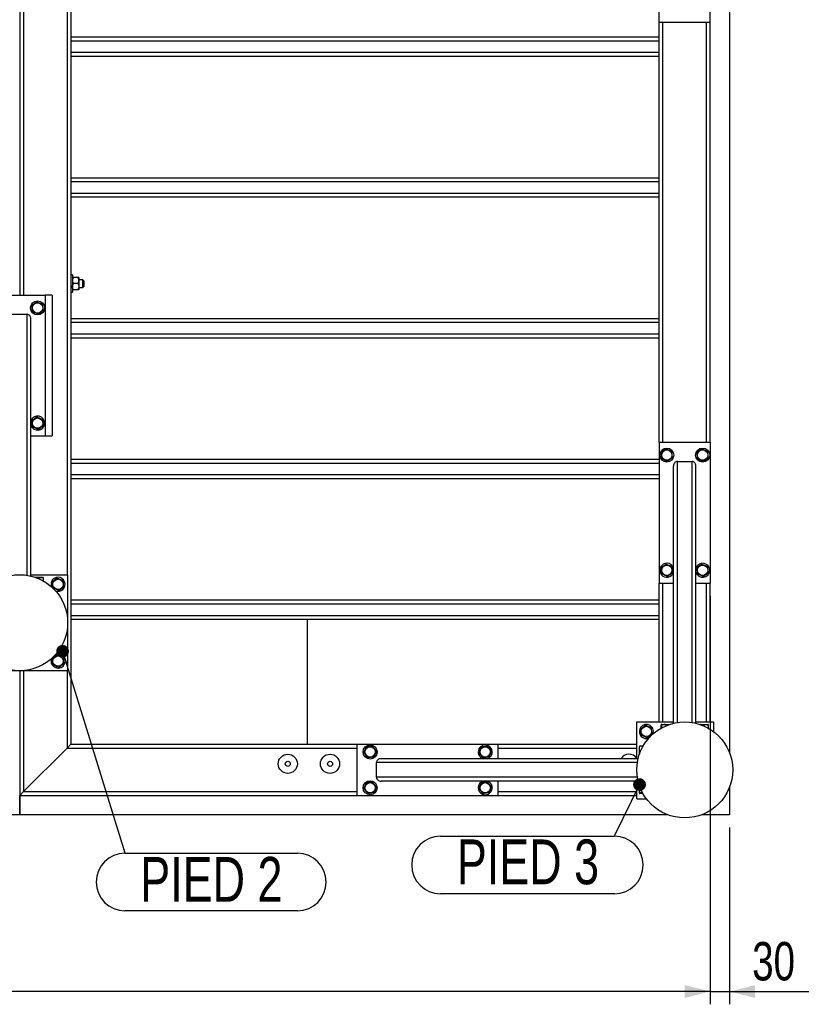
# Model space of a CAD drawing. Header units: millimetres. Extents: x 5 to 589, y 5 to 415.
# Tile 37 of 106: x 309 to 371, y 237 to 314. Entities that reach past the tile are written whole.
import ezdxf

# ---------------------------------------------------------------- set-up
doc = ezdxf.new("R2010")
doc.units = ezdxf.units.MM
doc.layers.add('COTES', color=1, linetype='Continuous')
doc.layers.add('NOTES', color=6, linetype='Continuous')
doc.layers.add('TRAIT-FORT', color=4, linetype='Continuous', lineweight=25)
doc.styles.add('SLDTEXTSTYLE0', font='TXT', dxfattribs={"width": 0.75})
doc.dimstyles.new('SLDDIMSTYLE0', dxfattribs={"dimtxt": 3, "dimasz": 2, "dimexe": 0, "dimexo": 0.0625, "dimgap": 0.75, "dimtad": 1, "dimlfac": 20, "dimrnd": 1e-09, "dimzin": 12, "dimdsep": 46, "dimtxsty": 'SLDTEXTSTYLE0', "dimsah": 1, "dimcen": 0.09, "dimadec": 0, "dimazin": 3, "dimtfac": 1, "dimtofl": 0, "dimtmove": 0, "dimatfit": 3, "dimfxl": 1, "dimfrac": 2, "dimtolj": 1, "dimtzin": 12, "dimarcsym": 0})
doc.dimstyles.new('SLDDIMSTYLE1', dxfattribs={"dimtxt": 3, "dimasz": 2, "dimexe": 0, "dimexo": 0.0625, "dimgap": 0.75, "dimtad": 1, "dimlfac": 20, "dimrnd": 1e-09, "dimzin": 12, "dimdsep": 46, "dimtxsty": 'SLDTEXTSTYLE0', "dimsah": 1, "dimcen": 0.09, "dimadec": 0, "dimazin": 3, "dimtfac": 1, "dimtmove": 0, "dimatfit": 0, "dimfxl": 1, "dimfrac": 2, "dimtolj": 1, "dimtzin": 12, "dimarcsym": 0})
doc.dimstyles.new('SLDDIMSTYLE3', dxfattribs={"dimtxt": 0.18, "dimasz": 1, "dimexe": 0, "dimexo": 0.0625, "dimgap": 0, "dimtad": 0, "dimtih": 1, "dimtoh": 1, "dimdec": 0, "dimrnd": 1e-09, "dimzin": 0, "dimdsep": 46, "dimtxsty": 'Standard', "dimblk1": 'DOT', "dimblk2": 'DOT', "dimsah": 1, "dimcen": 0.09, "dimadec": 0, "dimazin": 0, "dimtfac": 1, "dimtdec": 0, "dimtofl": 0, "dimtmove": 0, "dimatfit": 3, "dimldrblk": 'DOT', "dimfxl": 1, "dimfrac": 2, "dimtolj": 1, "dimtzin": 0, "dimarcsym": 0})

# ---------------------------------------------------------------- blocks, each defined once
blk = doc.blocks.new('_D_12')
at = {"layer": 'COTES', "color": 1, "transparency": 16777216}
for p, q in [((363.02, 269.152), (363.02, 237.232)), ((364.52, 251.052), (364.52, 237.232)), ((363.02, 238.232), (360.02, 238.232)), ((363.02, 238.232), (364.52, 238.232)), ((364.52, 238.232), (370.73, 238.232))]:
    blk.add_line(p, q, dxfattribs=at)
for points in [[(363.02, 238.232), (361.02, 238.732), (361.02, 237.732)], [(364.52, 238.232), (366.52, 237.732), (366.52, 238.732)]]:
    blk.add_solid(points, dxfattribs=at)
at = {"layer": 'COTES', "color": 1, "transparency": 16777216, "insert": (366.296, 242.1), "char_height": 3, "attachment_point": 1, "style": 'SLDTEXTSTYLE0'}
blk.add_mtext('30', dxfattribs=at)
blk = doc.blocks.new('_D_13')
at = {"layer": 'COTES', "color": 1, "transparency": 16777216}
for p, q in [((36.02, 269.152), (36.02, 237.232)), ((363.02, 269.152), (363.02, 237.232)), ((363.02, 238.232), (36.02, 238.232))]:
    blk.add_line(p, q, dxfattribs=at)
for points in [[(36.02, 238.232), (38.02, 237.732), (38.02, 238.732)], [(363.02, 238.232), (361.02, 238.732), (361.02, 237.732)]]:
    blk.add_solid(points, dxfattribs=at)
at = {"layer": 'COTES', "color": 1, "transparency": 16777216, "char_height": 3, "attachment_point": 1, "rotation": 0, "style": 'SLDTEXTSTYLE0'}
for s, insert in [('6540', (188.268, 242.1)), ('Cadre', (198.26, 242.1))]:
    blk.add_mtext(s, dxfattribs=dict(at, insert=insert))
blk = doc.blocks.new('SW_NOTE_4')
at = {"layer": 'NOTES', "color": 0}
for p, q in [((-13.609, -0.045), (0, -0.045)), ((0, -4.54), (-13.609, -4.54))]:
    blk.add_line(p, q, dxfattribs=at)
for centre, start, end in [((-13.609, -2.292), 90, 270), ((0, -2.292), 270, 90)]:
    blk.add_arc(centre, 2.248, start, end, dxfattribs=at)
at = {"layer": 'NOTES', "color": 0, "insert": (-6.766, -0.303), "char_height": 3.5, "attachment_point": 2, "style": 'SLDTEXTSTYLE0'}
blk.add_mtext('PIED 3', dxfattribs=at)
blk = doc.blocks.new('_DOT')
at = {"color": 0, "linetype": 'ByBlock', "lineweight": -2}
blk.add_line((-0.5, 0), (-1, 0), dxfattribs=at)
at = {"color": 0, "linetype": 'ByBlock', "const_width": 0.5}
blk.add_lwpolyline([(-0.25, 0, 1), (0.25, 0, 1)], format="xyb", close=True, dxfattribs=at)
blk = doc.blocks.new('SW_NOTE_32')
at = {"layer": 'NOTES', "color": 0}
for p, q in [((0, -0.045), (13.487, -0.045)), ((13.487, -4.54), (0, -4.54))]:
    blk.add_line(p, q, dxfattribs=at)
for centre, start, end in [((0, -2.292), 90, 270), ((13.487, -2.292), 270, 90)]:
    blk.add_arc(centre, 2.248, start, end, dxfattribs=at)
at = {"layer": 'NOTES', "color": 0, "insert": (6.753, -0.334), "char_height": 3.5, "attachment_point": 2, "style": 'SLDTEXTSTYLE0'}
blk.add_mtext('PIED 2', dxfattribs=at)

msp = doc.modelspace()

# ---------------------------------------------------------------- linework, layer by layer
at = {"layer": 'TRAIT-FORT', "color": 4, "linetype": 'Continuous', "lineweight": 25}
for p, q in [((364.52027, 338.20567), (364.52027, 256.89825)), ((313.02027, 337.55196), (313.02027, 257.55196)), ((359.02027, 313.95196), (359.02027, 324.95196)), ((363.02027, 313.95196), (363.02027, 324.95196)), ((309.02027, 317.30196), (309.02027, 292.65196)), ((309.32027, 317.30196), (309.32027, 292.65196)), ((312.72027, 317.30196), (312.72027, 270.80196)), ((363.02027, 313.95196), (359.02027, 313.95196)), ((359.02027, 281.15196), (359.02027, 313.95196)), ((359.32027, 281.15196), (359.32027, 313.95196)), ((362.72027, 281.15196), (362.72027, 313.95196)), ((363.02027, 281.15196), (363.02027, 313.95196)), ((359.02027, 312.80196), (313.02027, 312.80196)), ((359.02027, 312.50196), (313.02027, 312.50196)), ((359.02027, 311.60196), (313.02027, 311.60196)), ((359.02027, 311.30196), (313.02027, 311.30196)), ((359.02027, 301.80196), (313.02027, 301.80196)), ((359.02027, 301.50196), (313.02027, 301.50196)), ((359.02027, 300.60196), (313.02027, 300.60196)), ((359.02027, 300.30196), (313.02027, 300.30196)), ((313.14527, 294.22696), (313.02027, 294.22696)), ((313.14527, 294.22696), (313.14527, 293.48755)), ((313.57178, 294.02696), (313.21875, 294.02696)), ((313.64527, 294.02696), (313.64527, 293.78946)), ((313.14527, 293.48755), (313.14527, 292.87696)), ((313.57178, 293.55196), (313.21875, 293.55196)), ((313.97027, 293.85196), (313.64527, 293.85196)), ((313.64527, 293.78946), (313.64527, 293.31446)), ((313.64527, 293.31446), (313.64527, 293.07696)), ((313.64527, 293.25196), (313.97027, 293.25196)), ((314.04527, 293.77696), (313.97027, 293.85196)), ((313.97027, 293.55196), (313.97027, 293.85196)), ((313.97027, 293.25196), (313.97027, 293.55196)), ((313.97027, 293.25196), (314.04527, 293.32696)), ((314.04527, 293.77696), (314.04527, 293.55196)), ((314.04527, 293.55196), (314.04527, 293.32696)), ((307.02027, 292.65196), (311.02027, 292.65196)), ((311.57027, 292.65196), (311.02027, 292.65196)), ((311.02027, 292.65196), (311.02027, 281.65196)), ((311.57027, 292.65196), (311.57027, 281.65196)), ((313.02027, 292.87696), (313.14527, 292.87696)), ((313.57178, 293.07696), (313.21875, 293.07696)), ((308.44527, 291.15196), (309.59527, 291.15196)), ((309.59527, 270.75761), (309.59527, 291.15196)), ((309.89527, 270.69845), (309.89527, 290.79637)), ((359.02027, 290.80196), (313.02027, 290.80196)), ((359.02027, 290.50196), (313.02027, 290.50196)), ((359.02027, 289.60196), (313.02027, 289.60196)), ((359.02027, 289.30196), (313.02027, 289.30196)), ((309.91222, 282.86264), (309.89527, 282.8159)), ((309.89527, 281.65196), (311.02027, 281.65196)), ((311.02027, 281.65196), (311.57027, 281.65196)), ((359.02027, 281.15196), (359.02027, 270.15196)), ((359.02027, 281.15196), (363.02027, 281.15196)), ((363.02027, 281.15196), (363.02027, 270.15196)), ((359.02027, 279.80196), (313.02027, 279.80196)), ((359.02027, 279.50196), (313.02027, 279.50196)), ((360.44527, 279.65196), (361.59527, 279.65196)), ((360.44527, 259.25761), (360.44527, 279.65196)), ((361.59527, 259.25761), (361.59527, 279.65196)), ((359.02027, 278.60196), (313.02027, 278.60196)), ((360.14527, 259.19845), (360.14527, 279.29637)), ((361.89527, 259.19845), (361.89527, 279.29637)), ((359.02027, 278.30196), (313.02027, 278.30196)), ((361.91222, 271.36264), (361.89527, 271.3159)), ((309.89527, 270.80196), (312.77027, 270.80196)), ((310.22857, 270.60196), (310.82402, 270.60196)), ((310.48087, 270.50582), (310.48087, 270.55173)), ((310.84854, 270.5878), (310.82402, 270.60196)), ((310.87231, 270.3127), (310.87231, 270.55173)), ((312.77027, 270.80196), (312.77027, 263.30196)), ((359.02027, 270.15196), (360.14527, 270.15196)), ((359.02027, 259.30196), (359.02027, 270.15196)), ((359.32027, 259.30196), (359.32027, 270.15196)), ((361.89527, 270.15196), (363.02027, 270.15196)), ((362.72027, 259.30196), (362.72027, 270.15196)), ((363.02027, 259.30196), (363.02027, 270.15196)), ((359.02027, 268.80196), (313.02027, 268.80196)), ((359.02027, 268.50196), (313.02027, 268.50196)), ((359.02027, 267.60196), (313.02027, 267.60196)), ((359.02027, 267.30196), (313.02027, 267.30196)), ((331.52027, 257.55196), (331.52027, 267.30196)), ((312.77027, 263.30196), (305.27027, 263.30196)), ((309.02027, 263.30196), (309.02027, 253.55196)), ((309.32027, 263.30196), (309.32027, 253.85196)), ((312.72027, 263.30196), (312.72027, 257.25196)), ((357.27027, 256.42696), (357.27027, 259.30196)), ((357.27027, 259.30196), (360.14527, 259.30196)), ((359.16822, 258.8127), (359.16822, 259.05173)), ((359.21652, 259.10196), (359.19199, 259.0878)), ((359.21652, 259.10196), (359.81196, 259.10196)), ((359.22882, 258.84638), (359.22882, 259.05173)), ((361.89527, 259.30196), (363.27027, 259.30196)), ((362.22857, 259.10196), (362.82402, 259.10196)), ((362.48087, 259.00582), (362.48087, 259.05173)), ((362.84854, 259.0878), (362.82402, 259.10196)), ((362.87231, 258.8127), (362.87231, 259.05173)), ((363.27027, 259.30196), (363.27027, 258.55196)), ((309.32027, 253.85196), (312.72027, 257.25196)), ((312.72027, 257.25196), (313.02027, 257.55196)), ((313.02027, 257.55196), (312.72027, 257.25196)), ((312.72027, 257.25196), (335.42027, 257.25196)), ((313.02027, 257.55196), (335.42027, 257.55196)), ((335.42027, 253.55196), (335.42027, 257.55196)), ((335.42027, 257.55196), (346.42027, 257.55196)), ((346.42027, 256.42696), (346.42027, 257.55196)), ((346.42027, 257.55196), (357.27027, 257.55196)), ((346.42027, 257.25196), (357.27027, 257.25196)), ((357.48443, 257.38024), (357.47027, 257.35571)), ((357.47027, 256.76026), (357.47027, 257.35571)), ((357.75953, 257.40401), (357.52049, 257.40401)), ((357.56641, 257.01256), (357.52049, 257.01256)), ((357.37378, 256.42696), (337.27586, 256.42696)), ((345.20959, 256.44391), (345.25633, 256.42696)), ((336.92027, 254.97696), (336.92027, 256.12696)), ((357.31461, 256.12696), (336.92027, 256.12696)), ((357.31461, 254.97696), (336.92027, 254.97696)), ((357.37378, 254.67696), (337.27586, 254.67696)), ((346.42027, 253.55196), (346.42027, 254.67696)), ((357.27027, 253.30196), (357.27027, 254.67696)), ((357.47027, 253.74821), (357.47027, 254.34366)), ((364.52027, 254.20567), (364.52027, 252.05196)), ((309.02027, 253.55196), (309.32027, 253.85196)), ((309.32027, 253.85196), (309.02027, 253.55196)), ((309.02027, 252.05196), (309.02027, 253.55196)), ((309.02027, 253.55196), (335.42027, 253.55196)), ((309.02127, 253.55196), (309.02127, 252.05196)), ((309.32027, 253.85196), (335.42027, 253.85196)), ((335.42027, 253.55196), (346.42027, 253.55196)), ((346.42027, 253.85196), (357.27027, 253.85196)), ((346.42027, 253.55196), (357.27027, 253.55196)), ((357.27027, 253.30196), (358.02027, 253.30196)), ((357.47027, 253.74821), (357.48443, 253.72368)), ((357.72584, 253.76052), (357.52049, 253.76052)), ((357.75953, 253.69991), (357.52049, 253.69991)), ((309.02027, 252.05196), (255.86656, 252.05196)), ((309.02127, 252.05196), (309.02027, 252.05196)), ((359.67397, 252.05196), (309.02127, 252.05196)), ((364.52027, 252.05196), (362.36656, 252.05196))]:
    msp.add_line(p, q, dxfattribs=at)
for centre, radius in [((310.42027, 291.65196), 0.55), ((310.42027, 291.65196), 0.40375), ((310.42027, 282.65196), 0.40375), ((359.62027, 280.15196), 0.55), ((359.62027, 280.15196), 0.40375), ((362.42027, 280.15196), 0.55), ((362.42027, 280.15196), 0.40375), ((359.62027, 271.15196), 0.40375), ((362.42027, 271.15196), 0.40375), ((309.02027, 267.05196), 3.75), ((312.02027, 270.05196), 0.40375), ((312.02027, 264.05196), 0.40375), ((361.02027, 255.55196), 3.75), ((358.02027, 258.55196), 0.40375), ((336.42027, 256.95196), 0.55), ((336.42027, 256.95196), 0.40375), ((345.42027, 256.95196), 0.40375), ((329.98375, 256.02561), 0.75), ((333.28576, 256.02561), 0.75), ((329.98375, 256.02561), 0.19844), ((333.28576, 256.02561), 0.19844), ((336.42027, 254.15196), 0.55), ((336.42027, 254.15196), 0.40375), ((345.42027, 254.15196), 0.40375)]:
    msp.add_circle(centre, radius, dxfattribs=at)
for centre, radius, start, end in [((310.42027, 282.65196), 0.55, 197.3414428, 157.4773264), ((359.62027, 271.15196), 0.55, 17.3414428, 157.4773264), ((362.42027, 271.15196), 0.55, 197.3414428, 157.4773264), ((359.62027, 271.15196), 0.55, 157.4773264, 342.6585572), ((312.02027, 270.05196), 0.55, 157.4773264, 201.2971051), ((312.02027, 270.05196), 0.55, 246.7405736, 157.4773264), ((312.02027, 264.05196), 0.55, 157.4773264, 114.2836766), ((358.02027, 258.55196), 0.55, 157.4773264, 290.3694564), ((358.02027, 258.55196), 0.55, 339.6305586, 157.4773264), ((345.42027, 256.95196), 0.55, 287.3414428, 247.4773264), ((356.65375, 256.02561), 0.75, 90, 147.6474085), ((356.65375, 256.02561), 0.75, 34.7120663, 90), ((345.42027, 254.15196), 0.55, 107.3414428, 247.4773264), ((345.42027, 254.15196), 0.55, 247.4773264, 72.6585572)]:
    msp.add_arc(centre, radius, start, end, dxfattribs=at)
for centre, major_axis, start_param, end_param in [((309.59527, 290.79637), (0, 0.35559), 4.71238898, 6.28318531), ((360.44527, 279.29637), (0, 0.35559), 0, 1.57079633), ((361.59527, 279.29637), (0, 0.35559), 4.71238898, 6.28318531), ((337.27586, 256.12696), (-0.35559, 0), 4.71238898, 6.28318531), ((337.27586, 254.97696), (-0.35559, 0), 0, 1.57079633)]:
    msp.add_ellipse(centre, major_axis=major_axis, ratio=0.84366149, start_param=start_param, end_param=end_param, dxfattribs=at)
for points, knots in [([(313.21875, 294.02696), (313.20986, 294.01088), (313.19205, 293.97863), (313.17036, 293.92778), (313.15409, 293.87462), (313.14624, 293.82798), (313.14552, 293.79941), (313.14527, 293.78946)], [0, 0, 0, 0, 0.21551689, 0.43222603, 0.65445729, 0.87968778, 1, 1, 1, 1]), ([(313.21875, 294.02696), (313.21109, 294.02696), (313.19574, 294.02696), (313.17753, 294.02696), (313.16333, 294.02696), (313.15325, 294.02696), (313.14655, 294.02696), (313.14569, 294.02696), (313.14527, 294.02696)], [0, 0, 0, 0, 0.18482945, 0.3703669, 0.5252225, 0.68091173, 0.83977606, 1, 1, 1, 1]), ([(313.64527, 293.78946), (313.64422, 293.81011), (313.6421, 293.85185), (313.62572, 293.91259), (313.60234, 293.97133), (313.582, 294.00836), (313.57178, 294.02696)], [0, 0, 0, 0, 0.24957627, 0.50436073, 0.75104521, 1, 1, 1, 1]), ([(313.64527, 294.02696), (313.64487, 294.02696), (313.64407, 294.02696), (313.63764, 294.02696), (313.6276, 294.02696), (313.61321, 294.02696), (313.59482, 294.02696), (313.57947, 294.02696), (313.57178, 294.02696)], [0, 0, 0, 0, 0.15439072, 0.31007787, 0.46935595, 0.62963384, 0.81441215, 1, 1, 1, 1]), ([(313.14527, 293.78946), (313.14631, 293.76881), (313.14843, 293.72707), (313.16481, 293.66633), (313.18819, 293.60759), (313.20853, 293.57056), (313.21875, 293.55196)], [0, 0, 0, 0, 0.24957627, 0.50436073, 0.75104521, 1, 1, 1, 1]), ([(313.14527, 293.31446), (313.14631, 293.33511), (313.14843, 293.37685), (313.16481, 293.43759), (313.18819, 293.49633), (313.20853, 293.53336), (313.21875, 293.55196)], [0, 0, 0, 0, 0.24957627, 0.50436073, 0.75104521, 1, 1, 1, 1]), ([(313.21875, 293.07696), (313.20986, 293.09304), (313.19205, 293.12529), (313.17036, 293.17614), (313.15409, 293.2293), (313.14624, 293.27594), (313.14552, 293.30451), (313.14527, 293.31446)], [0, 0, 0, 0, 0.21551689, 0.43222603, 0.65445729, 0.87968778, 1, 1, 1, 1]), ([(313.57178, 293.55196), (313.58067, 293.56804), (313.59848, 293.60029), (313.62018, 293.65114), (313.63644, 293.7043), (313.64429, 293.75094), (313.64501, 293.77951), (313.64527, 293.78946)], [0, 0, 0, 0, 0.21551689, 0.43222603, 0.65445729, 0.87968778, 1, 1, 1, 1]), ([(313.57178, 293.55196), (313.58067, 293.53588), (313.59848, 293.50363), (313.62018, 293.45278), (313.63644, 293.39962), (313.64429, 293.35298), (313.64501, 293.32441), (313.64527, 293.31446)], [0, 0, 0, 0, 0.21551689, 0.43222603, 0.65445729, 0.87968778, 1, 1, 1, 1]), ([(313.64527, 293.31446), (313.64422, 293.29381), (313.6421, 293.25207), (313.62572, 293.19133), (313.60234, 293.13259), (313.582, 293.09556), (313.57178, 293.07696)], [0, 0, 0, 0, 0.24957627, 0.50436073, 0.75104521, 1, 1, 1, 1]), ([(313.21875, 293.07696), (313.21109, 293.07696), (313.19574, 293.07696), (313.17753, 293.07696), (313.16333, 293.07696), (313.15325, 293.07696), (313.14655, 293.07696), (313.14569, 293.07696), (313.14527, 293.07696)], [0, 0, 0, 0, 0.18482945, 0.3703669, 0.5252225, 0.68091173, 0.83977606, 1, 1, 1, 1]), ([(313.64527, 293.07696), (313.64487, 293.07696), (313.64407, 293.07696), (313.63764, 293.07696), (313.6276, 293.07696), (313.61321, 293.07696), (313.59482, 293.07696), (313.57947, 293.07696), (313.57178, 293.07696)], [0, 0, 0, 0, 0.15439072, 0.31007787, 0.46935595, 0.62963384, 0.81441215, 1, 1, 1, 1]), ([(310.35966, 292.13895), (310.32569, 292.11326), (310.257, 292.06133), (310.15523, 291.98438), (310.05795, 291.91082), (309.99831, 291.86573), (309.96822, 291.84297)], [0, 0, 0, 0, 0.26460494, 0.53494775, 0.76534312, 1, 1, 1, 1]), ([(310.02882, 291.35598), (310.02111, 291.41794), (310.00836, 291.52041), (309.98986, 291.66904), (309.97742, 291.76904), (309.97026, 291.82655), (309.96822, 291.84297)], [0, 0, 0, 0, 0.38554949, 0.63764185, 0.89654625, 1, 1, 1, 1]), ([(310.35966, 292.13895), (310.3989, 292.12237), (310.47822, 292.08886), (310.59574, 292.0392), (310.70808, 291.99173), (310.77696, 291.96262), (310.81171, 291.94794)], [0, 0, 0, 0, 0.264604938, 0.534947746, 0.765343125, 1, 1, 1, 1]), ([(310.87231, 291.46095), (310.8646, 291.52291), (310.85185, 291.62538), (310.83335, 291.77401), (310.82091, 291.87401), (310.81375, 291.93152), (310.81171, 291.94794)], [0, 0, 0, 0, 0.38554949, 0.63764185, 0.89654625, 1, 1, 1, 1]), ([(310.48087, 291.16497), (310.44164, 291.18155), (310.36231, 291.21506), (310.24479, 291.26472), (310.13245, 291.31219), (310.06357, 291.3413), (310.02882, 291.35598)], [0, 0, 0, 0, 0.26460494, 0.53494775, 0.76534313, 1, 1, 1, 1]), ([(310.48087, 291.16497), (310.51484, 291.19066), (310.58353, 291.24259), (310.6853, 291.31954), (310.78258, 291.3931), (310.84222, 291.43819), (310.87231, 291.46095)], [0, 0, 0, 0, 0.26460494, 0.53494775, 0.76534313, 1, 1, 1, 1]), ([(310.35966, 283.13895), (310.32569, 283.11326), (310.257, 283.06133), (310.15523, 282.98438), (310.05795, 282.91082), (309.99831, 282.86573), (309.96822, 282.84297)], [0, 0, 0, 0, 0.26460494, 0.53494775, 0.76534312, 1, 1, 1, 1]), ([(310.02882, 282.35598), (310.02111, 282.41794), (310.00836, 282.52041), (309.98986, 282.66904), (309.97742, 282.76904), (309.97026, 282.82655), (309.96822, 282.84297)], [0, 0, 0, 0, 0.38554949, 0.63764185, 0.89654625, 1, 1, 1, 1]), ([(310.35966, 283.13895), (310.3989, 283.12237), (310.47822, 283.08886), (310.59574, 283.0392), (310.70808, 282.99173), (310.77696, 282.96262), (310.81171, 282.94794)], [0, 0, 0, 0, 0.264604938, 0.534947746, 0.765343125, 1, 1, 1, 1]), ([(310.48087, 282.16497), (310.51484, 282.19066), (310.58353, 282.24259), (310.6853, 282.31954), (310.78258, 282.3931), (310.84222, 282.43819), (310.87231, 282.46095)], [0, 0, 0, 0, 0.26460494, 0.53494775, 0.76534313, 1, 1, 1, 1]), ([(310.87231, 282.46095), (310.8646, 282.52291), (310.85185, 282.62538), (310.83335, 282.77401), (310.82091, 282.87401), (310.81375, 282.93152), (310.81171, 282.94794)], [0, 0, 0, 0, 0.38554949, 0.63764185, 0.89654625, 1, 1, 1, 1]), ([(310.48087, 282.16497), (310.44164, 282.18155), (310.36231, 282.21506), (310.24479, 282.26472), (310.13245, 282.31219), (310.06357, 282.3413), (310.02882, 282.35598)], [0, 0, 0, 0, 0.26460494, 0.53494775, 0.76534313, 1, 1, 1, 1]), ([(359.55966, 280.63895), (359.52569, 280.61326), (359.457, 280.56133), (359.35523, 280.48438), (359.25795, 280.41082), (359.19831, 280.36573), (359.16822, 280.34297)], [0, 0, 0, 0, 0.26460494, 0.53494775, 0.76534312, 1, 1, 1, 1]), ([(359.22882, 279.85598), (359.22111, 279.91794), (359.20836, 280.02041), (359.18986, 280.16904), (359.17742, 280.26904), (359.17026, 280.32655), (359.16822, 280.34297)], [0, 0, 0, 0, 0.38554949, 0.63764185, 0.89654625, 1, 1, 1, 1]), ([(359.55966, 280.63895), (359.5989, 280.62237), (359.67822, 280.58886), (359.79574, 280.5392), (359.90808, 280.49173), (359.97696, 280.46262), (360.01171, 280.44794)], [0, 0, 0, 0, 0.264604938, 0.534947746, 0.765343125, 1, 1, 1, 1]), ([(360.07231, 279.96095), (360.0646, 280.02291), (360.05185, 280.12538), (360.03335, 280.27401), (360.02091, 280.37401), (360.01375, 280.43152), (360.01171, 280.44794)], [0, 0, 0, 0, 0.38554949, 0.63764185, 0.89654625, 1, 1, 1, 1]), ([(362.35966, 280.63895), (362.32569, 280.61326), (362.257, 280.56133), (362.15523, 280.48438), (362.05795, 280.41082), (361.99831, 280.36573), (361.96822, 280.34297)], [0, 0, 0, 0, 0.26460494, 0.53494775, 0.76534312, 1, 1, 1, 1]), ([(362.02882, 279.85598), (362.02111, 279.91794), (362.00836, 280.02041), (361.98986, 280.16904), (361.97742, 280.26904), (361.97026, 280.32655), (361.96822, 280.34297)], [0, 0, 0, 0, 0.38554949, 0.63764185, 0.89654625, 1, 1, 1, 1]), ([(362.35966, 280.63895), (362.3989, 280.62237), (362.47822, 280.58886), (362.59574, 280.5392), (362.70808, 280.49173), (362.77696, 280.46262), (362.81171, 280.44794)], [0, 0, 0, 0, 0.264604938, 0.534947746, 0.765343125, 1, 1, 1, 1]), ([(362.87231, 279.96095), (362.8646, 280.02291), (362.85185, 280.12538), (362.83335, 280.27401), (362.82091, 280.37401), (362.81375, 280.43152), (362.81171, 280.44794)], [0, 0, 0, 0, 0.38554949, 0.63764185, 0.89654625, 1, 1, 1, 1]), ([(359.68087, 279.66497), (359.64164, 279.68155), (359.56231, 279.71506), (359.44479, 279.76472), (359.33245, 279.81219), (359.26357, 279.8413), (359.22882, 279.85598)], [0, 0, 0, 0, 0.26460494, 0.53494775, 0.76534313, 1, 1, 1, 1]), ([(359.68087, 279.66497), (359.71484, 279.69066), (359.78353, 279.74259), (359.8853, 279.81954), (359.98258, 279.8931), (360.04222, 279.93819), (360.07231, 279.96095)], [0, 0, 0, 0, 0.26460494, 0.53494775, 0.76534313, 1, 1, 1, 1]), ([(362.48087, 279.66497), (362.44164, 279.68155), (362.36231, 279.71506), (362.24479, 279.76472), (362.13245, 279.81219), (362.06357, 279.8413), (362.02882, 279.85598)], [0, 0, 0, 0, 0.26460494, 0.53494775, 0.76534313, 1, 1, 1, 1]), ([(362.48087, 279.66497), (362.51484, 279.69066), (362.58353, 279.74259), (362.6853, 279.81954), (362.78258, 279.8931), (362.84222, 279.93819), (362.87231, 279.96095)], [0, 0, 0, 0, 0.26460494, 0.53494775, 0.76534313, 1, 1, 1, 1]), ([(359.55966, 271.63895), (359.52569, 271.61326), (359.457, 271.56133), (359.35523, 271.48438), (359.25795, 271.41082), (359.19831, 271.36573), (359.16822, 271.34297)], [0, 0, 0, 0, 0.26460494, 0.53494775, 0.76534312, 1, 1, 1, 1]), ([(359.55966, 271.63895), (359.5989, 271.62237), (359.67822, 271.58886), (359.79574, 271.5392), (359.90808, 271.49173), (359.97696, 271.46262), (360.01171, 271.44794)], [0, 0, 0, 0, 0.264604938, 0.534947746, 0.765343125, 1, 1, 1, 1]), ([(362.35966, 271.63895), (362.32569, 271.61326), (362.257, 271.56133), (362.15523, 271.48438), (362.05795, 271.41082), (361.99831, 271.36573), (361.96822, 271.34297)], [0, 0, 0, 0, 0.26460494, 0.53494775, 0.76534312, 1, 1, 1, 1]), ([(362.35966, 271.63895), (362.3989, 271.62237), (362.47822, 271.58886), (362.59574, 271.5392), (362.70808, 271.49173), (362.77696, 271.46262), (362.81171, 271.44794)], [0, 0, 0, 0, 0.264604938, 0.534947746, 0.765343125, 1, 1, 1, 1]), ([(359.22882, 270.85598), (359.22111, 270.91794), (359.20836, 271.02041), (359.18986, 271.16904), (359.17742, 271.26904), (359.17026, 271.32655), (359.16822, 271.34297)], [0, 0, 0, 0, 0.38554949, 0.63764185, 0.89654625, 1, 1, 1, 1]), ([(359.68087, 270.66497), (359.64164, 270.68155), (359.56231, 270.71506), (359.44479, 270.76472), (359.33245, 270.81219), (359.26357, 270.8413), (359.22882, 270.85598)], [0, 0, 0, 0, 0.26460494, 0.53494775, 0.76534313, 1, 1, 1, 1]), ([(359.68087, 270.66497), (359.71484, 270.69066), (359.78353, 270.74259), (359.8853, 270.81954), (359.98258, 270.8931), (360.04222, 270.93819), (360.07231, 270.96095)], [0, 0, 0, 0, 0.26460494, 0.53494775, 0.76534313, 1, 1, 1, 1]), ([(360.07231, 270.96095), (360.0646, 271.02291), (360.05185, 271.12538), (360.03335, 271.27401), (360.02091, 271.37401), (360.01375, 271.43152), (360.01171, 271.44794)], [0, 0, 0, 0, 0.38554949, 0.63764185, 0.89654625, 1, 1, 1, 1]), ([(362.02882, 270.85598), (362.02111, 270.91794), (362.00836, 271.02041), (361.98986, 271.16904), (361.97742, 271.26904), (361.97026, 271.32655), (361.96822, 271.34297)], [0, 0, 0, 0, 0.38554949, 0.63764185, 0.89654625, 1, 1, 1, 1]), ([(362.48087, 270.66497), (362.44164, 270.68155), (362.36231, 270.71506), (362.24479, 270.76472), (362.13245, 270.81219), (362.06357, 270.8413), (362.02882, 270.85598)], [0, 0, 0, 0, 0.26460494, 0.53494775, 0.76534313, 1, 1, 1, 1]), ([(362.48087, 270.66497), (362.51484, 270.69066), (362.58353, 270.74259), (362.6853, 270.81954), (362.78258, 270.8931), (362.84222, 270.93819), (362.87231, 270.96095)], [0, 0, 0, 0, 0.26460494, 0.53494775, 0.76534313, 1, 1, 1, 1]), ([(362.87231, 270.96095), (362.8646, 271.02291), (362.85185, 271.12538), (362.83335, 271.27401), (362.82091, 271.37401), (362.81375, 271.43152), (362.81171, 271.44794)], [0, 0, 0, 0, 0.38554949, 0.63764185, 0.89654625, 1, 1, 1, 1]), ([(310.48087, 270.55173), (310.44164, 270.56314), (310.36806, 270.58454), (310.29196, 270.58704), (310.25644, 270.58821)], [0, 0, 0, 0, 0.53310455, 1, 1, 1, 1]), ([(310.48087, 270.55173), (310.51484, 270.5627), (310.58353, 270.58486), (310.6853, 270.59297), (310.78258, 270.58107), (310.84222, 270.56157), (310.87231, 270.55173)], [0, 0, 0, 0, 0.26460494, 0.53494775, 0.76534313, 1, 1, 1, 1]), ([(310.87231, 270.55173), (310.86462, 270.56973), (310.85675, 270.58814), (310.84867, 270.58748), (310.84849, 270.58747)], [0, 0, 0, 0, 0.9774919, 1, 1, 1, 1]), ([(311.95966, 270.53895), (311.92569, 270.51326), (311.857, 270.46133), (311.75523, 270.38438), (311.65795, 270.31082), (311.59831, 270.26573), (311.56822, 270.24297)], [0, 0, 0, 0, 0.26460494, 0.53494775, 0.76534312, 1, 1, 1, 1]), ([(311.62882, 269.75598), (311.62111, 269.81794), (311.60836, 269.92041), (311.58986, 270.06904), (311.57742, 270.16904), (311.57026, 270.22655), (311.56822, 270.24297)], [0, 0, 0, 0, 0.38554949, 0.63764185, 0.89654625, 1, 1, 1, 1]), ([(311.95966, 270.53895), (311.9989, 270.52237), (312.07822, 270.48886), (312.19574, 270.4392), (312.30808, 270.39173), (312.37696, 270.36262), (312.41171, 270.34794)], [0, 0, 0, 0, 0.264604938, 0.534947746, 0.765343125, 1, 1, 1, 1]), ([(312.47231, 269.86095), (312.4646, 269.92291), (312.45185, 270.02538), (312.43335, 270.17401), (312.42091, 270.27401), (312.41375, 270.33152), (312.41171, 270.34794)], [0, 0, 0, 0, 0.38554949, 0.63764185, 0.89654625, 1, 1, 1, 1]), ([(312.08087, 269.56497), (312.04164, 269.58155), (311.96231, 269.61506), (311.84479, 269.66472), (311.73245, 269.71219), (311.66357, 269.7413), (311.62882, 269.75598)], [0, 0, 0, 0, 0.26460494, 0.53494775, 0.76534313, 1, 1, 1, 1]), ([(312.08087, 269.56497), (312.11484, 269.59066), (312.18353, 269.64259), (312.2853, 269.71954), (312.38258, 269.7931), (312.44222, 269.83819), (312.47231, 269.86095)], [0, 0, 0, 0, 0.26460494, 0.53494775, 0.76534313, 1, 1, 1, 1]), ([(311.95966, 264.53895), (311.92569, 264.51326), (311.857, 264.46133), (311.75523, 264.38438), (311.65795, 264.31082), (311.59831, 264.26573), (311.56822, 264.24297)], [0, 0, 0, 0, 0.26460494, 0.53494775, 0.76534312, 1, 1, 1, 1]), ([(311.62882, 263.75598), (311.62111, 263.81794), (311.60836, 263.92041), (311.58986, 264.06904), (311.57742, 264.16904), (311.57026, 264.22655), (311.56822, 264.24297)], [0, 0, 0, 0, 0.38554949, 0.63764185, 0.89654625, 1, 1, 1, 1]), ([(311.95966, 264.53895), (311.9989, 264.52237), (312.07822, 264.48886), (312.19574, 264.4392), (312.30808, 264.39173), (312.37696, 264.36262), (312.41171, 264.34794)], [0, 0, 0, 0, 0.264604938, 0.534947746, 0.765343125, 1, 1, 1, 1]), ([(312.47231, 263.86095), (312.4646, 263.92291), (312.45185, 264.02538), (312.43335, 264.17401), (312.42091, 264.27401), (312.41375, 264.33152), (312.41171, 264.34794)], [0, 0, 0, 0, 0.38554949, 0.63764185, 0.89654625, 1, 1, 1, 1]), ([(312.08087, 263.56497), (312.04164, 263.58155), (311.96231, 263.61506), (311.84479, 263.66472), (311.73245, 263.71219), (311.66357, 263.7413), (311.62882, 263.75598)], [0, 0, 0, 0, 0.26460494, 0.53494775, 0.76534313, 1, 1, 1, 1]), ([(312.08087, 263.56497), (312.11484, 263.59066), (312.18353, 263.64259), (312.2853, 263.71954), (312.38258, 263.7931), (312.44222, 263.83819), (312.47231, 263.86095)], [0, 0, 0, 0, 0.26460494, 0.53494775, 0.76534313, 1, 1, 1, 1]), ([(357.95966, 259.03895), (357.92569, 259.01326), (357.857, 258.96133), (357.75523, 258.88438), (357.65795, 258.81082), (357.59831, 258.76573), (357.56822, 258.74297)], [0, 0, 0, 0, 0.26460494, 0.53494775, 0.76534312, 1, 1, 1, 1]), ([(357.62882, 258.25598), (357.62111, 258.31794), (357.60836, 258.42041), (357.58986, 258.56904), (357.57742, 258.66904), (357.57026, 258.72655), (357.56822, 258.74297)], [0, 0, 0, 0, 0.38554949, 0.63764185, 0.89654625, 1, 1, 1, 1]), ([(357.95966, 259.03895), (357.9989, 259.02237), (358.07822, 258.98886), (358.19574, 258.9392), (358.30808, 258.89173), (358.37696, 258.86262), (358.41171, 258.84794)], [0, 0, 0, 0, 0.264604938, 0.534947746, 0.765343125, 1, 1, 1, 1]), ([(358.47231, 258.36095), (358.4646, 258.42291), (358.45185, 258.52538), (358.43335, 258.67401), (358.42091, 258.77401), (358.41375, 258.83152), (358.41171, 258.84794)], [0, 0, 0, 0, 0.38554949, 0.63764185, 0.89654625, 1, 1, 1, 1]), ([(359.22882, 259.05173), (359.22111, 259.06692), (359.20836, 259.09204), (359.18986, 259.08971), (359.17742, 259.07226), (359.17026, 259.05629), (359.16822, 259.05173)], [0, 0, 0, 0, 0.38554949, 0.63764185, 0.89654625, 1, 1, 1, 1]), ([(359.68087, 259.05173), (359.64164, 259.0627), (359.56231, 259.08486), (359.44479, 259.09297), (359.33245, 259.08107), (359.26357, 259.06157), (359.22882, 259.05173)], [0, 0, 0, 0, 0.26460494, 0.53494775, 0.76534313, 1, 1, 1, 1]), ([(362.48087, 259.05173), (362.44164, 259.06314), (362.36806, 259.08454), (362.29196, 259.08704), (362.25644, 259.08821)], [0, 0, 0, 0, 0.53310455, 1, 1, 1, 1]), ([(362.48087, 259.05173), (362.51484, 259.0627), (362.58353, 259.08486), (362.6853, 259.09297), (362.78258, 259.08107), (362.84222, 259.06157), (362.87231, 259.05173)], [0, 0, 0, 0, 0.26460494, 0.53494775, 0.76534313, 1, 1, 1, 1]), ([(362.87231, 259.05173), (362.86462, 259.06973), (362.85675, 259.08814), (362.84867, 259.08748), (362.84849, 259.08747)], [0, 0, 0, 0, 0.9774919, 1, 1, 1, 1]), ([(358.08087, 258.06497), (358.04164, 258.08155), (357.96231, 258.11506), (357.84479, 258.16472), (357.73245, 258.21219), (357.66357, 258.2413), (357.62882, 258.25598)], [0, 0, 0, 0, 0.26460494, 0.53494775, 0.76534313, 1, 1, 1, 1]), ([(358.08087, 258.06497), (358.11484, 258.09066), (358.18353, 258.14259), (358.2853, 258.21954), (358.38258, 258.2931), (358.44222, 258.33819), (358.47231, 258.36095)], [0, 0, 0, 0, 0.26460494, 0.53494775, 0.76534313, 1, 1, 1, 1]), ([(335.93327, 256.89136), (335.94985, 256.93059), (335.98337, 257.00991), (336.03303, 257.12743), (336.0805, 257.23978), (336.1096, 257.30865), (336.12429, 257.3434)], [0, 0, 0, 0, 0.26460494, 0.53494775, 0.76534313, 1, 1, 1, 1]), ([(336.61128, 257.40401), (336.54932, 257.3963), (336.44684, 257.38355), (336.29821, 257.36505), (336.19822, 257.35261), (336.14071, 257.34545), (336.12429, 257.3434)], [0, 0, 0, 0, 0.38554949, 0.63764185, 0.89654625, 1, 1, 1, 1]), ([(336.90726, 257.01256), (336.88157, 257.04654), (336.82963, 257.11522), (336.75268, 257.21699), (336.67913, 257.31428), (336.63403, 257.37392), (336.61128, 257.40401)], [0, 0, 0, 0, 0.26460494, 0.53494775, 0.76534313, 1, 1, 1, 1]), ([(336.90726, 257.01256), (336.89068, 256.97333), (336.85716, 256.89401), (336.8075, 256.77649), (336.76003, 256.66414), (336.73093, 256.59527), (336.71625, 256.56052)], [0, 0, 0, 0, 0.26460494, 0.53494775, 0.76534313, 1, 1, 1, 1]), ([(344.93327, 256.89136), (344.94985, 256.93059), (344.98337, 257.00991), (345.03303, 257.12743), (345.0805, 257.23978), (345.1096, 257.30865), (345.12429, 257.3434)], [0, 0, 0, 0, 0.26460494, 0.53494775, 0.76534313, 1, 1, 1, 1]), ([(345.61128, 257.40401), (345.54932, 257.3963), (345.44684, 257.38355), (345.29821, 257.36505), (345.19822, 257.35261), (345.14071, 257.34545), (345.12429, 257.3434)], [0, 0, 0, 0, 0.38554949, 0.63764185, 0.89654625, 1, 1, 1, 1]), ([(345.90726, 257.01256), (345.88157, 257.04654), (345.82963, 257.11522), (345.75268, 257.21699), (345.67913, 257.31428), (345.63403, 257.37392), (345.61128, 257.40401)], [0, 0, 0, 0, 0.26460494, 0.53494775, 0.76534313, 1, 1, 1, 1]), ([(345.90726, 257.01256), (345.89068, 256.97333), (345.85716, 256.89401), (345.8075, 256.77649), (345.76003, 256.66414), (345.73093, 256.59527), (345.71625, 256.56052)], [0, 0, 0, 0, 0.26460494, 0.53494775, 0.76534313, 1, 1, 1, 1]), ([(357.52049, 257.01256), (357.50953, 257.04654), (357.48736, 257.11522), (357.47926, 257.21699), (357.49116, 257.31428), (357.51066, 257.37392), (357.52049, 257.40401)], [0, 0, 0, 0, 0.26460494, 0.53494775, 0.76534313, 1, 1, 1, 1]), ([(357.52049, 257.01256), (357.50921, 256.97332), (357.48644, 256.89411), (357.484, 256.81219), (357.48277, 256.77085)], [0, 0, 0, 0, 0.495418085, 1, 1, 1, 1]), ([(357.52049, 257.40401), (357.5025, 257.39632), (357.48408, 257.38845), (357.48474, 257.38037), (357.48476, 257.38018)], [0, 0, 0, 0, 0.9774919, 1, 1, 1, 1]), ([(335.93327, 256.89136), (335.95896, 256.85738), (336.0109, 256.7887), (336.08785, 256.68693), (336.1614, 256.58964), (336.2065, 256.53), (336.22925, 256.49991)], [0, 0, 0, 0, 0.26460494, 0.53494775, 0.76534312, 1, 1, 1, 1]), ([(336.71625, 256.56052), (336.65429, 256.5528), (336.55181, 256.54005), (336.40318, 256.52156), (336.30319, 256.50911), (336.24567, 256.50195), (336.22925, 256.49991)], [0, 0, 0, 0, 0.385549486, 0.637641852, 0.896546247, 1, 1, 1, 1]), ([(344.93327, 256.89136), (344.95896, 256.85738), (345.0109, 256.7887), (345.08785, 256.68693), (345.1614, 256.58964), (345.2065, 256.53), (345.22925, 256.49991)], [0, 0, 0, 0, 0.26460494, 0.53494775, 0.76534312, 1, 1, 1, 1]), ([(345.71625, 256.56052), (345.65429, 256.5528), (345.55181, 256.54005), (345.40318, 256.52156), (345.30319, 256.50911), (345.24567, 256.50195), (345.22925, 256.49991)], [0, 0, 0, 0, 0.385549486, 0.637641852, 0.896546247, 1, 1, 1, 1]), ([(335.93327, 254.09136), (335.94985, 254.13059), (335.98337, 254.20991), (336.03303, 254.32743), (336.0805, 254.43978), (336.1096, 254.50865), (336.12429, 254.5434)], [0, 0, 0, 0, 0.26460494, 0.53494775, 0.76534313, 1, 1, 1, 1]), ([(335.93327, 254.09136), (335.95896, 254.05738), (336.0109, 253.9887), (336.08785, 253.88693), (336.1614, 253.78964), (336.2065, 253.73), (336.22925, 253.69991)], [0, 0, 0, 0, 0.26460494, 0.53494775, 0.76534312, 1, 1, 1, 1]), ([(336.61128, 254.60401), (336.54932, 254.5963), (336.44684, 254.58355), (336.29821, 254.56505), (336.19822, 254.55261), (336.14071, 254.54545), (336.12429, 254.5434)], [0, 0, 0, 0, 0.38554949, 0.63764185, 0.89654625, 1, 1, 1, 1]), ([(336.90726, 254.21256), (336.88157, 254.24654), (336.82963, 254.31522), (336.75268, 254.41699), (336.67913, 254.51428), (336.63403, 254.57392), (336.61128, 254.60401)], [0, 0, 0, 0, 0.26460494, 0.53494775, 0.76534313, 1, 1, 1, 1]), ([(336.90726, 254.21256), (336.89068, 254.17333), (336.85716, 254.09401), (336.8075, 253.97649), (336.76003, 253.86414), (336.73093, 253.79527), (336.71625, 253.76052)], [0, 0, 0, 0, 0.26460494, 0.53494775, 0.76534313, 1, 1, 1, 1]), ([(344.93327, 254.09136), (344.94985, 254.13059), (344.98337, 254.20991), (345.03303, 254.32743), (345.0805, 254.43978), (345.1096, 254.50865), (345.12429, 254.5434)], [0, 0, 0, 0, 0.26460494, 0.53494775, 0.76534313, 1, 1, 1, 1]), ([(344.93327, 254.09136), (344.95896, 254.05738), (345.0109, 253.9887), (345.08785, 253.88693), (345.1614, 253.78964), (345.2065, 253.73), (345.22925, 253.69991)], [0, 0, 0, 0, 0.26460494, 0.53494775, 0.76534312, 1, 1, 1, 1]), ([(345.61128, 254.60401), (345.54932, 254.5963), (345.44684, 254.58355), (345.29821, 254.56505), (345.19822, 254.55261), (345.14071, 254.54545), (345.12429, 254.5434)], [0, 0, 0, 0, 0.38554949, 0.63764185, 0.89654625, 1, 1, 1, 1]), ([(345.90726, 254.21256), (345.88157, 254.24654), (345.82963, 254.31522), (345.75268, 254.41699), (345.67913, 254.51428), (345.63403, 254.57392), (345.61128, 254.60401)], [0, 0, 0, 0, 0.26460494, 0.53494775, 0.76534313, 1, 1, 1, 1]), ([(345.90726, 254.21256), (345.89068, 254.17333), (345.85716, 254.09401), (345.8075, 253.97649), (345.76003, 253.86414), (345.73093, 253.79527), (345.71625, 253.76052)], [0, 0, 0, 0, 0.26460494, 0.53494775, 0.76534313, 1, 1, 1, 1]), ([(357.52049, 254.21256), (357.50953, 254.17333), (357.48736, 254.09401), (357.47926, 253.97649), (357.49116, 253.86414), (357.51066, 253.79527), (357.52049, 253.76052)], [0, 0, 0, 0, 0.26460494, 0.53494775, 0.76534313, 1, 1, 1, 1]), ([(336.71625, 253.76052), (336.65429, 253.7528), (336.55181, 253.74005), (336.40318, 253.72156), (336.30319, 253.70911), (336.24567, 253.70195), (336.22925, 253.69991)], [0, 0, 0, 0, 0.385549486, 0.637641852, 0.896546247, 1, 1, 1, 1]), ([(345.71625, 253.76052), (345.65429, 253.7528), (345.55181, 253.74005), (345.40318, 253.72156), (345.30319, 253.70911), (345.24567, 253.70195), (345.22925, 253.69991)], [0, 0, 0, 0, 0.385549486, 0.637641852, 0.896546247, 1, 1, 1, 1]), ([(357.52049, 253.76052), (357.50531, 253.7528), (357.48019, 253.74005), (357.48252, 253.72156), (357.49996, 253.70911), (357.51593, 253.70195), (357.52049, 253.69991)], [0, 0, 0, 0, 0.385549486, 0.637641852, 0.896546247, 1, 1, 1, 1])]:
    msp.add_open_spline(points, degree=3, knots=knots, dxfattribs=at)

# ---------------------------------------------------------------- block references
at = {"layer": 'NOTES', "color": 211}
for name, p in [('SW_NOTE_4', (355.52855, 250.41682)), ('SW_NOTE_32', (317.25395, 249.08024))]:
    msp.add_blockref(name, p, dxfattribs=at)

# ---------------------------------------------------------------- dimensions: what is measured, and where the dimension line sits
at = {"layer": 'COTES', "color": 1}
dim = msp.add_linear_dim(base=(36.02027, 238.23245), p1=(363.02027, 270.15196), p2=(36.02027, 270.15196), angle=0, text='<> Cadre', dimstyle='SLDDIMSTYLE0', dxfattribs=at)
dim.commit()
dim.dimension.update_dxf_attribs({"geometry": '_D_13', "text_midpoint": (199.52027, 238.23245), "dimtype": 160})
dim = msp.add_linear_dim(base=(364.52027, 238.23245), p1=(363.02027, 270.15196), p2=(364.52027, 252.05196), dimstyle='SLDDIMSTYLE1', dxfattribs=at)
dim.commit()
dim.dimension.update_dxf_attribs({"geometry": '_D_12', "text_midpoint": (368.5131, 238.23245), "dimtype": 160})

# ---------------------------------------------------------------- leaders
at = {"layer": 'NOTES', "color": 211}
for points in [[(312.37388, 264.8182), (317.25395, 249.08024)], [(357.48524, 254.40362), (355.52855, 250.41682)]]:
    msp.add_leader(points, dimstyle='SLDDIMSTYLE3', dxfattribs=at)

doc.saveas('drawing.dxf')
